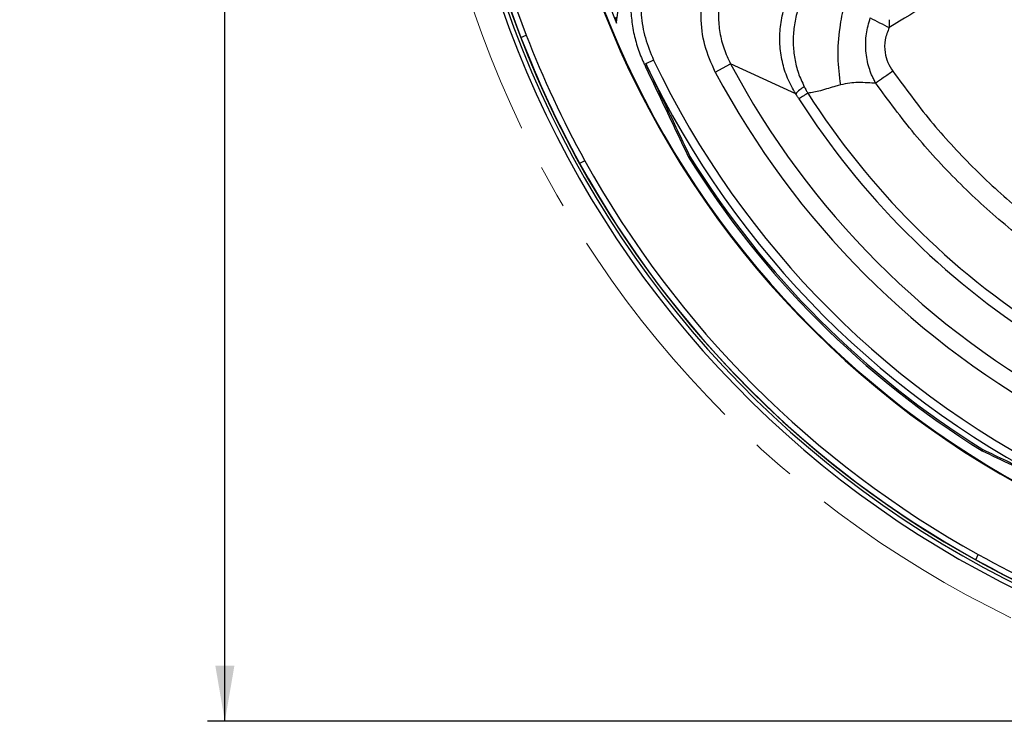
# Model space of a CAD drawing. Header units: millimetres. Extents: x 0 to 594, y 0 to 420.
# Tile 35 of 60: x 311 to 367, y 211 to 251. Entities that reach past the tile are written whole.
import ezdxf

# ---------------------------------------------------------------- set-up
doc = ezdxf.new("R2010")
doc.units = ezdxf.units.MM
doc.linetypes.add('CENTERX2', pattern=[20.32, 12.7, -2.54, 2.54, -2.54])
doc.layers.add('SLD-0', color=7, linetype='Continuous')
doc.styles.add('SLDTEXTSTYLE0', font='TXT', dxfattribs={"width": 0.75})
doc.dimstyles.new('SLDDIMSTYLE2', dxfattribs={"dimtxt": 3.5, "dimasz": 3.2, "dimexe": 0, "dimexo": 0.0625, "dimgap": 0.875, "dimtad": 1, "dimdec": 1, "dimlfac": 3, "dimrnd": 1e-09, "dimzin": 12, "dimdsep": 46, "dimtxsty": 'SLDTEXTSTYLE0', "dimsah": 1, "dimcen": 0.09, "dimadec": 0, "dimazin": 3, "dimtfac": 1, "dimtdec": 1, "dimtofl": 0, "dimtmove": 0, "dimatfit": 3, "dimfxl": 1, "dimfrac": 2, "dimtolj": 1, "dimtzin": 12, "dimarcsym": 0})

# ---------------------------------------------------------------- blocks, each defined once
blk = doc.blocks.new('_D_6')
at = {"layer": 'SLD-0', "color": 7, "transparency": 16777216}
for p, q in [((393.004, 331.244), (321.505, 331.244)), ((322.505, 210.524), (322.505, 331.244)), ((310.681, 276.702), (310.681, 277.769)), ((310.681, 277.769), (316.237, 277.769)), ((316.237, 277.769), (316.237, 276.702)), ((310.681, 265.065), (310.681, 263.999)), ((316.237, 263.999), (316.237, 265.065)), ((310.681, 263.999), (316.237, 263.999)), ((393.004, 210.524), (321.505, 210.524))]:
    blk.add_line(p, q, dxfattribs=at)
for points in [[(322.505, 331.244), (321.955, 328.044), (323.055, 328.044)], [(322.505, 210.524), (323.055, 213.724), (321.955, 213.724)]]:
    blk.add_solid(points, dxfattribs=at)
at = {"layer": 'SLD-0', "color": 7, "transparency": 16777216, "char_height": 3.5, "attachment_point": 1, "rotation": 90, "style": 'SLDTEXTSTYLE0'}
for s, insert in [('362.2', (317.993, 267.704)), ('14.26', (311.726, 265.065)), ('%%c', (317.993, 262.426))]:
    blk.add_mtext(s, dxfattribs=dict(at, insert=insert))

msp = doc.modelspace()

# ---------------------------------------------------------------- linework, layer by layer
at = {"color": 7, "linetype": 'Continuous', "lineweight": 25}
for p, q in [((339.57, 249.914), (339.872, 250.055)), ((347.209, 248.616), (346.757, 248.401)), ((350.768, 247.92), (351.651, 248.389)), ((355.402, 246.669), (351.651, 248.389)), ((343.253, 242.805), (342.951, 242.664)), ((365.784, 219.831), (365.925, 220.134))]:
    msp.add_line(p, q, dxfattribs=at)
at = {"color": 7, "linetype": 'Continuous', "lineweight": 25, "flags": 128}
for points in [[(349.302, 243.061), (349.259, 243.038), (349.226, 243.019)], [(366.181, 226.182), (366.157, 226.139), (366.139, 226.106)]]:
    msp.add_lwpolyline(points, dxfattribs=at)
at = {"color": 7, "linetype": 'Continuous', "lineweight": 25}
for centre, radius, start, end in [((394.004, 270.884), 58.767, 178.2868, 264.91297), ((394.004, 270.884), 58.5, 178.39926, 265.00761), ((394.004, 270.884), 58.333, 178.47011, 201.06806), ((394.004, 270.884), 58, 178.61316, 201.04543), ((394.004, 270.884), 53.332, 180.7797, 267.0867), ((394.004, 270.884), 58.343, 182.55717, 265.06381), ((394.004, 270.884), 53.291, 184.0919, 265.9081), ((394.004, 270.884), 52.917, 184.3154, 202.3736), ((368.907, 267.52), 18.868, 240.7925, 244.5155), ((394.004, 270.884), 58.333, 201.06806, 208.93194), ((394.004, 270.884), 58, 201.04543, 208.95457), ((394.004, 270.884), 51.823, 205.448, 244.552), ((394.004, 270.884), 52.323, 205.448, 244.552), ((394.004, 270.884), 47.956, 207.9741, 242.0259), ((394.004, 270.884), 48.955, 207.9741, 242.0259), ((356.905, 245.362), 1.991, 120.4684, 138.9832), ((394.004, 270.884), 45.567, 212.5342, 237.4658), ((394.004, 270.884), 44.958, 212.5329, 237.4672), ((394.004, 270.884), 52.74, 211.8932, 238.1068), ((394.004, 270.884), 52.653, 211.8985, 238.1015), ((394.004, 270.884), 58.333, 208.93194, 241.06806), ((394.004, 270.884), 58, 208.95457, 241.04543), ((394.004, 270.884), 58.333, 241.06806, 248.93194), ((394.004, 270.884), 58, 241.04543, 248.95457)]:
    msp.add_arc(centre, radius, start, end, dxfattribs=at)
for points, knots in [([(382.102, 263.779), (380.804, 262.907), (378.209, 261.164), (374.223, 258.693), (368.429, 255.115), (363.94, 252.396), (360.788, 250.488)], [0, 0, 0, 0, 0.186655, 0.373324, 0.559994, 1, 1, 1, 1]), ([(345.07, 250.741), (345.147, 251.327), (345.225, 251.913), (345.32, 252.647), (345.339, 252.792), (345.385, 253.081), (345.412, 253.226), (345.502, 253.656), (345.577, 253.94), (345.839, 254.775), (346.066, 255.309), (346.487, 256.08), (346.64, 256.332), (346.968, 256.815), (347.144, 257.048), (347.331, 257.273)], [0, 0, 0, 0, 0.25, 0.25, 0.3125, 0.3125, 0.375, 0.375, 0.5, 0.5, 0.75, 0.75, 0.875, 0.875, 1, 1, 1, 1]), ([(348.673, 257.142), (348.295, 256.71), (347.538, 255.845), (346.816, 254.264), (346.473, 252.695), (346.468, 251.216), (346.69, 249.872), (347.036, 249.035), (347.209, 248.616)], [0, 0, 0, 0, 0.186215, 0.372999, 0.559344, 0.705743, 0.85265, 1, 1, 1, 1]), ([(347.708, 256.943), (347.511, 256.7), (347.328, 256.447), (346.992, 255.92), (346.839, 255.645), (346.564, 255.077), (346.444, 254.787), (346.24, 254.197), (346.155, 253.897), (346.053, 253.439), (346.024, 253.285), (345.974, 252.975), (345.953, 252.818), (345.906, 252.347), (345.892, 252.035), (345.902, 251.411), (345.924, 251.1), (345.985, 250.635), (346.01, 250.48), (346.069, 250.17), (346.104, 250.016), (346.219, 249.558), (346.313, 249.261), (346.478, 248.826), (346.537, 248.682), (346.632, 248.47), (346.665, 248.4), (346.732, 248.258), (346.766, 248.188), (347.069, 247.55), (347.878, 245.851), (348.687, 244.152), (349.226, 243.019)], [0, 0, 0, 0, 0.0625, 0.0625, 0.125, 0.125, 0.1875, 0.1875, 0.25, 0.25, 0.28125, 0.28125, 0.3125, 0.3125, 0.375, 0.375, 0.4375, 0.4375, 0.46875, 0.46875, 0.5, 0.5, 0.5625, 0.5625, 0.59375, 0.59375, 0.609375, 0.609375, 0.625, 0.625, 0.75, 1, 1, 1, 1]), ([(350.768, 247.92), (350.541, 248.429), (350.089, 249.445), (349.889, 251.117), (350.048, 252.661), (350.5, 254.017), (351.124, 255.174), (351.707, 255.823), (351.998, 256.147)], [0, 0, 0, 0, 0.187076, 0.373518, 0.560302, 0.706574, 0.85344, 1, 1, 1, 1]), ([(352.704, 255.441), (352.489, 255.206), (352.061, 254.736), (351.569, 253.912), (351.206, 253.029), (350.99, 252.096), (350.923, 251.142), (351.012, 250.188), (351.241, 249.255), (351.514, 248.678), (351.651, 248.389)], [0, 0, 0, 0, 0.124933, 0.249671, 0.374784, 0.499379, 0.624635, 0.749146, 0.87466, 1, 1, 1, 1]), ([(355.402, 246.669), (355.237, 246.963), (354.906, 247.551), (354.607, 248.523), (354.465, 249.523), (354.495, 250.534), (354.692, 251.525), (355.056, 252.468), (355.564, 253.346), (356.017, 253.844), (356.244, 254.093)], [0, 0, 0, 0, 0.125543, 0.250372, 0.375681, 0.500078, 0.625335, 0.749681, 0.874974, 1, 1, 1, 1]), ([(356.626, 253.558), (356.45, 253.334), (356.095, 252.884), (355.711, 252.111), (355.437, 251.288), (355.28, 250.431), (355.24, 249.559), (355.322, 248.697), (355.526, 247.855), (355.772, 247.337), (355.895, 247.078)], [0, 0, 0, 0, 0.123751, 0.248245, 0.373069, 0.499763, 0.625579, 0.751382, 0.875518, 1, 1, 1, 1]), ([(357.999, 247.182), (357.931, 247.709), (357.794, 248.777), (357.909, 250.363), (358.186, 251.787), (358.475, 252.577), (358.618, 252.967)], [0, 0, 0, 0, 0.276823, 0.560772, 0.783177, 1, 1, 1, 1]), ([(360.015, 247.285), (360.013, 247.29), (360.008, 247.299), (359.999, 247.314), (359.987, 247.336), (359.965, 247.377), (359.926, 247.45), (359.86, 247.582), (359.751, 247.823), (359.563, 248.34), (359.413, 249.132), (359.44, 250.119), (359.614, 250.744), (359.7, 251.051)], [0, 0, 0, 0, 0.004239, 0.007575, 0.013536, 0.024193, 0.043254, 0.077317, 0.138245, 0.247913, 0.501591, 0.755422, 1, 1, 1, 1]), ([(360.793, 250.938), (360.792, 250.854), (360.789, 250.704), (360.789, 250.554), (360.788, 250.488)], [0, 0, 0, 0, 0.559964, 1, 1, 1, 1]), ([(360.788, 250.488), (360.698, 250.257), (360.516, 249.796), (360.518, 249.091), (360.69, 248.469), (360.895, 248.135), (360.998, 247.968)], [0, 0, 0, 0, 0.278572, 0.558369, 0.779163, 1, 1, 1, 1]), ([(346.739, 248.447), (346.888, 248.134), (347.313, 247.241), (347.952, 245.898), (348.657, 244.416), (349.087, 243.514), (349.302, 243.061)], [0, 0, 0, 0, 0.174461, 0.497492, 0.747853, 1, 1, 1, 1]), ([(360.998, 247.968), (360.815, 247.841), (360.449, 247.586), (360.16, 247.386), (360.015, 247.285)], [0, 0, 0, 0, 0.5, 1, 1, 1, 1]), ([(360.998, 247.968), (361.706, 247.001), (363.122, 245.069), (365.564, 242.435), (368.197, 239.996), (370.123, 238.585), (371.088, 237.878)], [0, 0, 0, 0, 0.250424, 0.500792, 0.750125, 1, 1, 1, 1]), ([(355.895, 247.078), (355.933, 247.007), (356.001, 246.883), (356.07, 246.759), (356.1, 246.706)], [0, 0, 0, 0, 0.56808, 1, 1, 1, 1]), ([(357.999, 247.182), (357.903, 247.157), (357.665, 247.093), (357.277, 246.978), (356.863, 246.851), (356.467, 246.756), (356.219, 246.722), (356.1, 246.706)], [0, 0, 0, 0, 0.151161, 0.378117, 0.623822, 0.819549, 1, 1, 1, 1]), ([(360.015, 247.285), (359.861, 247.288), (359.519, 247.294), (359.008, 247.336), (358.489, 247.291), (358.169, 247.22), (357.999, 247.182)], [0, 0, 0, 0, 0.223527, 0.496217, 0.731533, 1, 1, 1, 1]), ([(355.587, 246.377), (355.552, 246.432), (355.491, 246.529), (355.429, 246.626), (355.402, 246.669)], [0, 0, 0, 0, 0.559988, 1, 1, 1, 1]), ([(356.1, 246.706), (356.062, 246.682), (355.962, 246.618), (355.805, 246.518), (355.639, 246.412), (355.606, 246.39), (355.587, 246.377)], [0, 0, 0, 0, 0.124967, 0.333447, 0.625224, 1, 1, 1, 1]), ([(366.139, 226.106), (367.283, 225.561), (368.428, 225.017), (370.144, 224.2), (370.716, 223.928), (371.36, 223.621), (371.431, 223.587), (371.573, 223.52), (371.645, 223.488), (371.86, 223.393), (372.005, 223.335), (372.443, 223.173), (372.739, 223.082), (373.339, 222.935), (373.644, 222.878), (374.262, 222.801), (374.577, 222.779), (375.509, 222.771), (376.124, 222.836), (376.885, 223.006), (377.037, 223.045), (377.338, 223.131), (377.486, 223.178), (377.926, 223.332), (378.212, 223.451), (378.768, 223.721), (379.039, 223.872), (379.566, 224.208), (379.821, 224.392), (380.063, 224.588)], [0, 0, 0, 0, 0.25, 0.25, 0.375, 0.375, 0.390625, 0.390625, 0.40625, 0.40625, 0.4375, 0.4375, 0.5, 0.5, 0.5625, 0.5625, 0.625, 0.625, 0.75, 0.75, 0.78125, 0.78125, 0.8125, 0.8125, 0.875, 0.875, 0.9375, 0.9375, 1, 1, 1, 1]), ([(366.181, 226.182), (366.628, 225.969), (367.529, 225.541), (368.881, 224.897), (370.232, 224.254), (371.131, 223.828), (371.577, 223.616)], [0, 0, 0, 0, 0.248899, 0.500509, 0.75222, 1, 1, 1, 1])]:
    msp.add_open_spline(points, degree=3, knots=knots, dxfattribs=at)
for points in [[(345.027, 251.077), (345.041, 250.964), (345.055, 250.852), (345.07, 250.741)], [(370.405, 236.895), (369.412, 237.623), (367.425, 239.079), (364.712, 241.592), (362.199, 244.305), (360.743, 246.292), (360.015, 247.285)]]:
    msp.add_open_spline(points, degree=3, dxfattribs=at)
at = {"layer": 'SLD-0', "color": 7, "linetype": 'CENTERX2', "lineweight": 18}
msp.add_circle((394.004, 270.884), 60.36, dxfattribs=at)

# ---------------------------------------------------------------- dimensions: what is measured, and where the dimension line sits
at = {"layer": 'SLD-0', "color": 7}
dim = msp.add_linear_dim(base=(322.505, 331.244), p1=(394.004, 210.524), p2=(394.004, 331.244), angle=90, text='%%c<>', dimstyle='SLDDIMSTYLE2', dxfattribs=at)
dim.commit()
dim.dimension.update_dxf_attribs({"geometry": '_D_6', "text_midpoint": (322.505, 270.884), "dimtype": 160})

doc.saveas('drawing.dxf')
